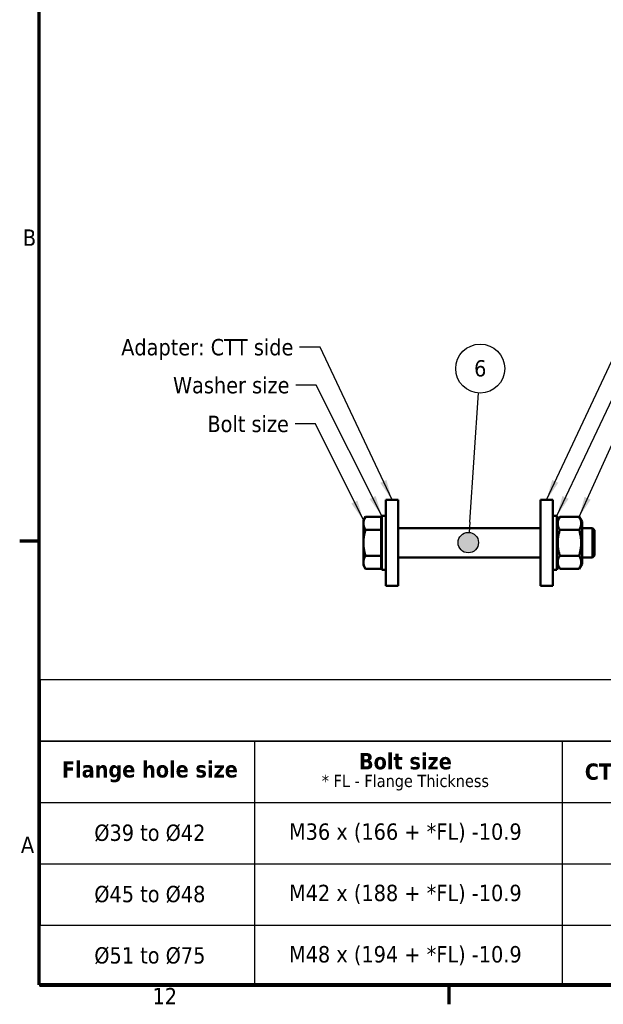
# Model space of a CAD drawing. Header units: millimetres. Extents: x 0 to 63075, y 0 to 44550.
# Tile 1 of 49: x 1320 to 6674, y 1320 to 10352. Entities that reach past the tile are written whole.
import ezdxf

# ---------------------------------------------------------------- set-up
doc = ezdxf.new("R2010")
doc.units = ezdxf.units.MM
doc.header["$LTSCALE"] = 75
for name, color, linetype, lineweight in [('Border (ISO)', 7, 'Continuous', 70), ('Sketch Geometry (ISO)', 7, 'Continuous', 25), ('Symbol (ISO)', 7, 'Continuous', 25), ('Visible (ISO)', 7, 'Continuous', 50)]:
    doc.layers.add(name, color=color, linetype=linetype, lineweight=lineweight)
doc.styles.add('Label Text (ISO)', font='tahoma.ttf')
doc.styles.add('Note Text (ISO)', font='tahoma.ttf')
doc.dimstyles.new('Default - Method 1b (ISO)$7', dxfattribs={"dimscale": 75, "dimtxt": 2, "dimasz": 2.5, "dimexe": 3.175, "dimexo": 0, "dimgap": 0.762, "dimtad": 1, "dimtoh": 1, "dimrnd": 1e-08, "dimtxsty": 'Note Text (ISO)', "dimcen": 0.09, "dimdle": 10, "dimclrd": 256, "dimclre": 256, "dimclrt": 256, "dimazin": 2, "dimtfac": 1.75, "dimtmove": 0, "dimatfit": 3, "dimfxl": 1, "dimtolj": 1, "dimlwd": -1, "dimlwe": -1, "dimarcsym": 0})

# ---------------------------------------------------------------- blocks, each defined once
blk = doc.blocks.new('Borders Default Border')
at = {"layer": 'Border (ISO)'}
for p, q in [((20, 74.25), (17.6, 74.25)), ((70.08, 20), (70.08, 17.6))]:
    blk.add_line(p, q, dxfattribs=at)
at = {"layer": 'Border (ISO)', "flags": 128}
blk.add_lwpolyline([(20, 20), (20, 574), (821, 574), (821, 20), (20, 20)], dxfattribs=at)
at = {"layer": 'Border (ISO)', "char_height": 2, "attachment_point": 7, "style": 'Label Text (ISO)'}
for s, insert in [('B', (17.99, 110.37)), ('A', (17.75, 36.12)), ('12', (33.84, 17.6))]:
    blk.add_mtext(s, dxfattribs=dict(at, insert=insert))
blk = doc.blocks.new('Balloon3')
at = {"layer": 'Symbol (ISO)'}
h = blk.add_hatch(color=256, dxfattribs=at)
edge = h.paths.add_edge_path(flags=0)
edge.add_arc((72.47, 74.07), 1.25, 0, 360)
for q in [(73.72, 92.37), (72.56, 75.32)]:
    blk.add_line((72.64, 76.57), q, dxfattribs=at)
for centre, radius in [((73.93, 95.35), 3), ((72.47, 74.07), 1.25)]:
    blk.add_circle(centre, radius, dxfattribs=at)
at = {"layer": 'Symbol (ISO)', "insert": (73.93, 95.37), "char_height": 2, "attachment_point": 5, "style": 'Label Text (ISO)'}
blk.add_mtext('6', dxfattribs=at)

msp = doc.modelspace()

# ---------------------------------------------------------------- linework, layer by layer
at = {"layer": 'Sketch Geometry (ISO)'}
for p, q in [((16699.0551, 4296.8777), (1506.9549, 4296.8777)), ((1506.9549, 4296.8777), (1506.9549, 3734.3777)), ((16699.0551, 3734.3777), (1506.9549, 3734.3777)), ((1506.9549, 3734.3777), (12669.5143, 3734.3777)), ((1506.9549, 3734.3777), (1506.9549, 2609.3777)), ((3473.2191, 3734.3777), (3473.2191, 2046.8777)), ((6295.2643, 3734.3777), (6295.2643, 2046.8777)), ((1506.9549, 3171.8777), (16699.0551, 3171.8777)), ((1506.9549, 2609.3777), (8420.0143, 2609.3777)), ((1506.9549, 2609.3777), (1506.9549, 2046.8777)), ((1506.9549, 2046.8777), (16699.0551, 2046.8777)), ((1506.9549, 2046.8777), (16699.0551, 2046.8777)), ((1506.9549, 1484.3777), (1506.9549, 2046.8777)), ((3473.2191, 2046.8777), (3473.2191, 1484.3777)), ((6295.2643, 2046.8777), (6295.2643, 1484.3777)), ((16699.0551, 1484.3777), (1506.9549, 1484.3777))]:
    msp.add_line(p, q, dxfattribs=at)
at = {"layer": 'Visible (ISO)'}
for p, q in [((4679.44, 5947.3808), (4679.44, 5159.8808)), ((4791.94, 5947.3808), (4679.44, 5947.3808)), ((4791.94, 5159.8808), (4791.94, 5947.3808)), ((6096.94, 5947.3808), (6096.94, 5159.8808)), ((6209.44, 5947.3808), (6096.94, 5947.3808)), ((6209.44, 5159.8808), (6209.44, 5947.3808)), ((4473.1892, 5759.8808), (4491.6107, 5791.7878)), ((4635.9392, 5791.7878), (4491.6107, 5791.7878)), ((4635.9392, 5791.7878), (4635.9392, 5672.7093)), ((4641.94, 5306.1308), (4641.94, 5801.1308)), ((4679.44, 5801.1308), (4641.94, 5801.1308)), ((6209.44, 5801.1308), (6246.94, 5801.1308)), ((6246.94, 5801.1308), (6246.94, 5306.1308)), ((6246.94, 5745.2558), (6273.8052, 5791.7878)), ((6273.8052, 5791.7878), (6452.5747, 5791.7878)), ((6479.44, 5745.2558), (6452.5747, 5791.7878)), ((4473.1892, 5759.8808), (4473.1892, 5732.2486)), ((4473.1892, 5732.2486), (4473.1892, 5553.6308)), ((4635.9392, 5745.2933), (4641.94, 5745.2933)), ((6479.44, 5362.0058), (6479.44, 5745.2558)), ((4635.9392, 5672.7093), (4491.6107, 5672.7093)), ((4635.9392, 5672.7093), (4635.9392, 5434.5523)), ((4791.94, 5688.6308), (6096.94, 5688.6308)), ((6273.8052, 5672.7093), (6452.5747, 5672.7093)), ((6479.44, 5688.6308), (6573.5357, 5688.6308)), ((6573.5357, 5418.6308), (6573.5357, 5688.6308)), ((6591.94, 5670.2273), (6573.5357, 5688.6308)), ((6591.94, 5670.2273), (6591.94, 5437.0343)), ((4473.1892, 5553.6308), (4473.1892, 5375.0131)), ((4635.9392, 5434.5523), (4491.6107, 5434.5523)), ((4635.9392, 5434.5523), (4635.9392, 5315.4738)), ((6273.8052, 5434.5523), (6452.5747, 5434.5523)), ((6591.94, 5437.0343), (6573.5357, 5418.6308)), ((4473.1892, 5375.0131), (4473.1892, 5347.3808)), ((4473.1892, 5347.3808), (4491.6107, 5315.4738)), ((4635.9392, 5361.9683), (4641.94, 5361.9683)), ((4791.94, 5418.6308), (6096.94, 5418.6308)), ((6246.94, 5362.0058), (6273.8052, 5315.4738)), ((6479.44, 5362.0058), (6452.5747, 5315.4738)), ((6479.44, 5418.6308), (6573.5357, 5418.6308)), ((4635.9392, 5315.4738), (4491.6107, 5315.4738)), ((4679.44, 5306.1308), (4641.94, 5306.1308)), ((6209.44, 5306.1308), (6246.94, 5306.1308)), ((6273.8052, 5315.4738), (6452.5747, 5315.4738)), ((4791.94, 5159.8808), (4679.44, 5159.8808)), ((6209.44, 5159.8808), (6096.94, 5159.8808))]:
    msp.add_line(p, q, dxfattribs=at)
for points, weights in [([(4491.6107, 5791.7878), (4473.1892, 5759.8808), (4473.1892, 5732.2486)], [1, 1.0379548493, 1]), ([(6273.8052, 5791.7878), (6239.4302, 5732.2486), (6273.8052, 5672.7093)], [1, 1.15470053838, 1]), ([(6452.5747, 5672.7093), (6486.9497, 5732.2486), (6452.5747, 5791.7878)], [1, 1.15470053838, 1]), ([(4473.1892, 5732.2486), (4473.1892, 5704.6163), (4491.6107, 5672.7093)], [1, 1.0379548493, 1]), ([(4491.6107, 5672.7093), (4473.1892, 5608.8953), (4473.1892, 5553.6308)], [1, 1.0379548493, 1]), ([(6273.8052, 5672.7093), (6239.4302, 5553.6308), (6273.8052, 5434.5523)], [1, 1.15470053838, 1]), ([(6452.5747, 5434.5523), (6486.9497, 5553.6308), (6452.5747, 5672.7093)], [1, 1.15470053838, 1]), ([(4473.1892, 5553.6308), (4473.1892, 5498.3663), (4491.6107, 5434.5523)], [1, 1.0379548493, 1]), ([(4491.6107, 5434.5523), (4473.1892, 5402.6453), (4473.1892, 5375.0131)], [1, 1.0379548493, 1]), ([(6273.8052, 5434.5523), (6239.4302, 5375.0131), (6273.8052, 5315.4738)], [1, 1.15470053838, 1]), ([(6452.5747, 5315.4738), (6486.9497, 5375.0131), (6452.5747, 5434.5523)], [1, 1.15470053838, 1]), ([(4473.1892, 5375.0131), (4473.1892, 5347.3808), (4491.6107, 5315.4738)], [1, 1.0379548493, 1])]:
    msp.add_rational_spline(points, weights, degree=2, dxfattribs=at)

# ---------------------------------------------------------------- block references
at = {"xscale": 75, "yscale": 75, "zscale": 75}
msp.add_blockref('Borders Default Border', (0, 0), dxfattribs=at)
at = {"layer": 'Symbol (ISO)', "xscale": 75, "yscale": 75, "zscale": 75}
msp.add_blockref('Balloon3', (0, 0), dxfattribs=at)

# ---------------------------------------------------------------- texts
at = {"layer": 'Symbol (ISO)', "char_height": 150.000002, "attachment_point": 3, "style": 'Note Text (ISO)'}
for s, insert, width in [('{\\fTahoma|b0|i0;Adapter: CTT side}', (3830.7557, 7423.1244), 1640.397191), ('{\\fTahoma|b0|i0;Washer size}', (3795.2016, 7074.7453), 1088.047028), ('{\\fTahoma|b0|i0;Bolt size}', (3789.2548, 6719.4012), 753.525138)]:
    msp.add_mtext(s, dxfattribs=dict(at, insert=insert, width=width))
at = {"layer": 'Symbol (ISO)', "insert": (4857.8458, 3453.1277), "char_height": 150.000002, "attachment_point": 5, "line_spacing_factor": 0.798797, "style": 'Note Text (ISO)'}
msp.add_mtext('{\\fTahoma|b1|i0|c0|p34;\\H1x;Bolt size\\P\\fTahoma|b0|i0|c0|p34;\\H0.75x;* FL - Flange Thickness\\H1.3814x; }', dxfattribs=at)
at = {"layer": 'Symbol (ISO)', "char_height": 150.000002, "attachment_point": 5, "style": 'Note Text (ISO)'}
for s, insert in [('\\fTahoma|b1|i0;\\H150.0000;Flange hole size', (2514.1591, 3453.1277)), ('\\fTahoma|b1|i0;\\H150.0000;CTT: Washer size', (7357.6393, 3453.1277)), ('\\fTahoma|b0|i0;M36 x (166 + *FL) -10.9', (4857.8458, 2890.6277)), ('\\fTahoma|b0|i0;Ø39 to Ø42', (2514.1591, 2890.6277)), ('\\fTahoma|b0|i0;Ø45 to Ø48', (2514.1591, 2328.1277)), ('\\fTahoma|b0|i0;M42 x (188 + *FL) -10.9', (4857.8458, 2328.1277)), ('\\fTahoma|b0|i0;Ø51 to Ø75', (2514.1591, 1765.6277)), ('\\fTahoma|b0|i0;M48 x (194 + *FL) -10.9', (4857.8458, 1765.6277))]:
    msp.add_mtext(s, dxfattribs=dict(at, insert=insert))

# ---------------------------------------------------------------- leaders
at = {"layer": 'Symbol (ISO)', "annotation_type": 0, "has_hookline": 1}
for points, hookline_direction, text_width in [([(4735.69, 5947.3808), (4075.4057, 7348.1244), (3887.9057, 7348.1244)], 1, 1635.1914), ([(6153.19, 5947.3808), (6799.9852, 7326.9916), (6987.4852, 7326.9916)], 0, 1871.0208), ([(4641.94, 5801.1308), (4039.8516, 6999.7453), (3852.3516, 6999.7453)], 1, 1080.3224), ([(6246.94, 5801.1308), (6816.3456, 6999.7453), (7003.8456, 6999.7453)], 0, 1080.3224), ([(4473.1892, 5759.8808), (4033.9048, 6644.4012), (3846.4048, 6644.4012)], 1, 733.0759), ([(6452.5747, 5791.7878), (6809.2571, 6579.1372), (6996.7571, 6579.1372)], 0, 2354.3654)]:
    msp.add_leader(points, dimstyle='Default - Method 1b (ISO)$7', override={"dimtad": 0}, dxfattribs=dict(at, hookline_direction=hookline_direction, text_width=text_width))

doc.saveas('drawing.dxf')
